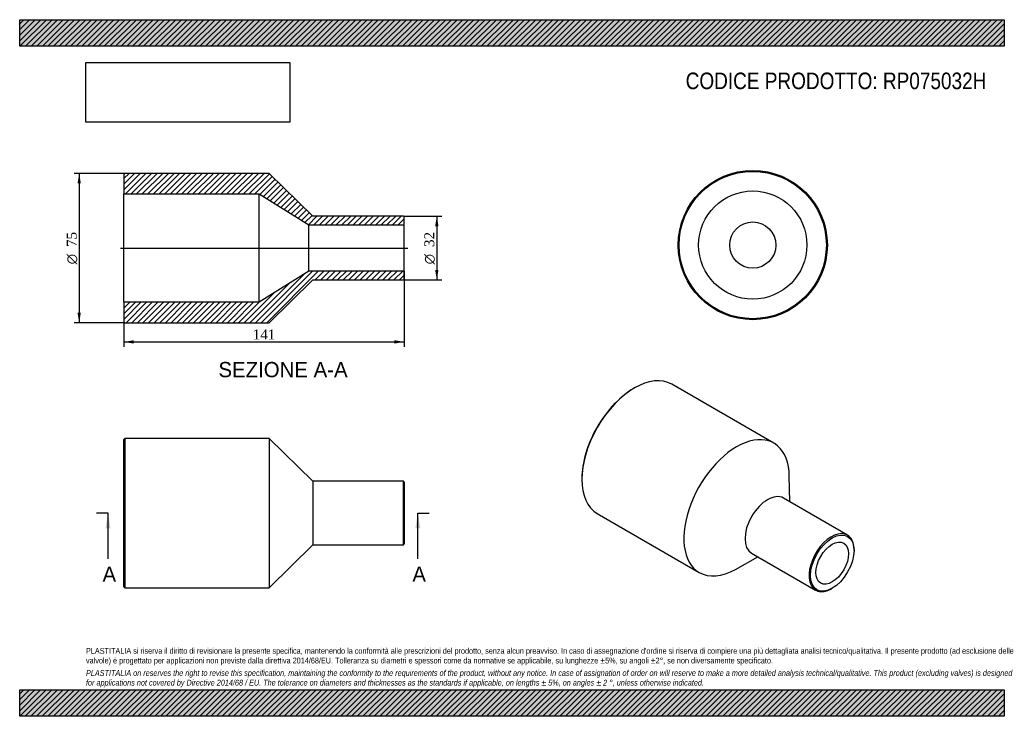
# Model space of a CAD drawing. Header units: millimetres. Extents: x 0 to 495, y 0 to 350.
import ezdxf
from ezdxf.enums import TextEntityAlignment as Align
from ezdxf.lldxf.tags import DXFTag

# ---------------------------------------------------------------- set-up
doc = ezdxf.new("R2010")
doc.units = ezdxf.units.MM
doc.header["$LTSCALE"] = 1.666667
for name, color, linetype in [('Default', 7, 'Continuous'), ('DV4_Default', 7, 'Continuous'), ('RP075032H', 7, 'Continuous')]:
    doc.layers.add(name, color=color, linetype=linetype)
doc.styles.add('SEACAD_Solid_Edge_ANSI', font='seans.ttf')
doc.styles.add('SEACAD_Solid_Edge_ANSI1_Symbols', font='semeca1.ttf')
doc.styles.add('SEACAD_Times_New_Roman', font='times.ttf')
tags = doc.linetypes.add('CENTER2', pattern=[28.575, 19.05, -3.175, 3.175, -3.175]).pattern_tags.tags
tags[10:11] = [DXFTag(74, 4), DXFTag(75, 0), DXFTag(340, '0'), DXFTag(46, 0.0), DXFTag(50, 0.0), DXFTag(44, 0.0), DXFTag(45, 0.0)]
tags[8:9] = [DXFTag(74, 4), DXFTag(75, 0), DXFTag(340, '0'), DXFTag(46, 0.0), DXFTag(50, 0.0), DXFTag(44, 0.0), DXFTag(45, 0.0)]
tags[6:7] = [DXFTag(74, 4), DXFTag(75, 0), DXFTag(340, '0'), DXFTag(46, 0.0), DXFTag(50, 0.0), DXFTag(44, 0.0), DXFTag(45, 0.0)]
tags[4:5] = [DXFTag(74, 4), DXFTag(75, 0), DXFTag(340, '0'), DXFTag(46, 0.0), DXFTag(50, 0.0), DXFTag(44, 0.0), DXFTag(45, 0.0)]
doc.dimstyles.new('ANSImm', dxfattribs={"dimtxt": 5, "dimasz": 5, "dimexe": 2.5, "dimexo": 0, "dimgap": 1.25, "dimtad": 1, "dimdsep": 46, "dimtxsty": 'SEACAD_Times_New_Roman', "dimblk1": '_SE_FILLED', "dimblk2": '_SE_FILLED', "dimsah": 1, "dimcen": 2.5, "dimazin": 0, "dimtfac": 0.85, "dimtdec": 3, "dimtofl": 0, "dimtmove": 0, "dimatfit": 3, "dimfxl": 1, "dimarcsym": 0})
picture_1 = doc.add_image_def('image1.jpg', size_in_pixel=(4302, 1260))

# ---------------------------------------------------------------- blocks, each defined once
blk = doc.blocks.new('SE')
at = {"layer": 'RP075032H', "color": 7, "linetype": 'Continuous'}
for p, q in [((52.87, 139.59), (52.37, 139.09)), ((52.37, 65.09), (52.37, 139.09)), ((52.87, 139.59), (52.87, 64.59)), ((125.37, 139.59), (52.87, 139.59)), ((125.37, 139.59), (125.37, 64.59)), ((147.37, 118.09), (125.37, 139.59)), ((147.37, 118.09), (147.37, 86.09)), ((192.87, 118.09), (147.37, 118.09)), ((192.87, 86.09), (192.87, 118.09)), ((193.37, 117.59), (192.87, 118.09)), ((193.37, 117.59), (193.37, 86.59)), ((125.37, 64.59), (147.37, 86.09)), ((147.37, 86.09), (192.87, 86.09)), ((192.87, 86.09), (193.37, 86.59)), ((52.37, 65.09), (52.87, 64.59)), ((52.87, 64.59), (125.37, 64.59))]:
    blk.add_line(p, q, dxfattribs=at)
blk = doc.blocks.new('SE1')
at = {"layer": 'RP075032H', "color": 7, "linetype": 'Continuous'}
for p, q in [((309.13, 164.96), (308.78, 164.76)), ((379.15, 137.22), (327.88, 166.82)), ((282.62, 119.44), (282.62, 119.03)), ((387.17, 107.77), (386.91, 120.74)), ((416.13, 91.04), (383.96, 109.62)), ((290.38, 101.87), (341.65, 72.27)), ((359.8, 73.79), (371.17, 80.05)), ((367.96, 81.91), (400.13, 63.33)), ((419.44, 83.31), (419.44, 83.72)), ((408.13, 64.12), (408.48, 64.33))]:
    blk.add_line(p, q, dxfattribs=at)
for centre, major_axis, start_param, end_param in [((309.13, 134.34), (-18.75, -32.48), 3.141593, 6.283185), ((308.78, 134.55), (18.5, 32.04), 0.785398, 2.356195), ((360.4, 104.74), (-18.75, -32.48), 2.378671, 6.283185), ((375.96, 95.76), (-8, -13.86), 3.141593, 6.283185), ((408.13, 77.19), (8, 13.86), 0, 3.926991), ((408.13, 77.19), (8, 13.86), 5.497787, 6.283185), ((360.4, 104.74), (-18.75, -32.48), 0, 0.762921)]:
    blk.add_ellipse(centre, major_axis=major_axis, ratio=0.57735, start_param=start_param, end_param=end_param, dxfattribs=at)
for major_axis in [(-7.75, -13.42), (-5.8, -10.05)]:
    blk.add_ellipse((408.48, 76.98), major_axis=major_axis, ratio=0.57735, dxfattribs=at)
blk = doc.blocks.new('SE2')
at = {"layer": 'RP075032H', "color": 7, "linetype": 'Continuous'}
for radius in [37.5, 37, 27.2, 11.6]:
    blk.add_circle((368.54, 236.77), radius, dxfattribs=at)
blk = doc.blocks.new('SE4')
at = {"color": 7, "linetype": 'Continuous', "style": 'SEACAD_Solid_Edge_ANSI'}
blk.add_text('A', height=7.67, dxfattribs=at).set_placement((41.64, 75.25), align=Align.TOP_LEFT)
blk = doc.blocks.new('SE5')
at = {"color": 7, "linetype": 'Continuous', "style": 'SEACAD_Solid_Edge_ANSI'}
blk.add_text('A', height=7.67, dxfattribs=at).set_placement((197.41, 75.25), align=Align.TOP_LEFT)
blk = doc.blocks.new('SEANNOT_GROUP')
at = {"linetype": 'Continuous'}
blk.add_hatch(color=7, dxfattribs=at).paths.add_polyline_path([(45.69, 94.42), (44.41, 102.09), (43.13, 94.42)])
at = {"color": 7, "linetype": 'Continuous'}
blk.add_lwpolyline([(44.41, 79.09), (44.41, 102.09)], dxfattribs=at)
blk = doc.blocks.new('SEANNOT_GROUP1')
at = {"linetype": 'Continuous'}
blk.add_hatch(color=7, dxfattribs=at).paths.add_polyline_path([(201.45, 94.42), (200.17, 102.09), (198.9, 94.42)])
at = {"color": 7, "linetype": 'Continuous'}
blk.add_lwpolyline([(200.17, 79.09), (200.17, 102.09)], dxfattribs=at)
blk = doc.blocks.new('SE3')
at = {"layer": 'Default', "color": 7, "linetype": 'CENTER2'}
for p, q in [((44.41, 102.09), (38.66, 102.09)), ((200.17, 102.09), (205.92, 102.09))]:
    blk.add_line(p, q, dxfattribs=at)
at = {"layer": 'Default', "color": 7, "linetype": 'CENTER2', "const_width": 0.0001}
blk.add_lwpolyline([(44.41, 102.09), (200.17, 102.09)], dxfattribs=at)
at = {"layer": 'Default'}
for name in ['SEANNOT_GROUP', 'SEANNOT_GROUP1', 'SE4', 'SE5']:
    blk.add_blockref(name, (0, 0), dxfattribs=at)
blk = doc.blocks.new('SE6')
at = {"layer": 'RP075032H', "linetype": 'Continuous'}
h = blk.add_hatch(dxfattribs=at)
h.set_pattern_fill('LINE', scale=0.62992, angle=45, style=0)
h.paths.add_polyline_path([(147.37, 251.25), (125.37, 272.75), (52.87, 272.75), (52.37, 272.25), (52.37, 262.45), (120.37, 262.45), (145.37, 246.85), (193.37, 246.85), (193.37, 250.75), (192.87, 251.25)])
h = blk.add_hatch(dxfattribs=at)
h.set_pattern_fill('LINE', scale=0.62992, angle=45, style=0)
h.paths.add_polyline_path([(125.37, 197.75), (147.37, 219.25), (192.87, 219.25), (193.37, 219.75), (193.37, 223.65), (145.37, 223.65), (120.37, 208.05), (52.37, 208.05), (52.37, 198.25), (52.87, 197.75)])
at = {"layer": 'DV4_Default', "color": 7, "linetype": 'CENTER2'}
blk.add_line((50.62, 235.25), (195.12, 235.25), dxfattribs=at)
at = {"layer": 'RP075032H', "color": 7, "linetype": 'Continuous'}
for p, q in [((52.37, 272.25), (52.87, 272.75)), ((52.37, 272.25), (52.37, 262.45)), ((125.37, 272.75), (52.87, 272.75)), ((147.37, 251.25), (125.37, 272.75)), ((52.37, 208.05), (52.37, 262.45)), ((52.37, 262.45), (120.37, 262.45)), ((120.37, 208.05), (120.37, 262.45)), ((120.37, 262.45), (145.37, 246.85)), ((192.87, 251.25), (147.37, 251.25)), ((192.87, 251.25), (193.37, 250.75)), ((193.37, 246.85), (193.37, 250.75)), ((145.37, 223.65), (145.37, 246.85)), ((145.37, 246.85), (193.37, 246.85)), ((193.37, 223.65), (193.37, 246.85)), ((145.37, 223.65), (120.37, 208.05)), ((193.37, 223.65), (145.37, 223.65)), ((193.37, 219.75), (193.37, 223.65)), ((125.37, 197.75), (147.37, 219.25)), ((147.37, 219.25), (192.87, 219.25)), ((193.37, 219.75), (192.87, 219.25)), ((120.37, 208.05), (52.37, 208.05)), ((52.37, 208.05), (52.37, 198.25)), ((52.87, 197.75), (52.37, 198.25)), ((52.87, 197.75), (125.37, 197.75))]:
    blk.add_line(p, q, dxfattribs=at)
blk = doc.blocks.new('GDimGGroup')
at = {"layer": 'Default', "linetype": 'Continuous'}
for points in [[(210.53, 246.25), (209.69, 251.25), (208.86, 246.25)], [(210.53, 224.25), (208.86, 224.25), (209.69, 219.25)]]:
    blk.add_hatch(color=7, dxfattribs=at).paths.add_polyline_path(points)
at = {"layer": 'Default', "color": 7, "linetype": 'Continuous'}
for p, q in [((192.87, 251.25), (212.19, 251.25)), ((209.69, 251.25), (209.69, 219.25)), ((192.87, 219.25), (212.19, 219.25))]:
    blk.add_line(p, q, dxfattribs=at)
for s, style, p in [('32', 'SEACAD_Times_New_Roman', (203.44, 235.81)), ('O', 'SEACAD_Solid_Edge_ANSI1_Symbols', (203.44, 227.11))]:
    blk.add_text(s, height=5, rotation=90, dxfattribs=dict(at, style=style)).set_placement(p, align=Align.TOP_LEFT)
blk = doc.blocks.new('GDimGGroup1')
at = {"layer": 'Default', "linetype": 'Continuous'}
for points in [[(29.07, 267.75), (30.74, 267.75), (29.91, 272.75)], [(29.07, 202.75), (29.91, 197.75), (30.74, 202.75)]]:
    blk.add_hatch(color=7, dxfattribs=at).paths.add_polyline_path(points)
at = {"layer": 'Default', "color": 7, "linetype": 'Continuous'}
for p, q in [((52.87, 272.75), (27.41, 272.75)), ((29.91, 272.75), (29.91, 197.75)), ((52.87, 197.75), (27.41, 197.75))]:
    blk.add_line(p, q, dxfattribs=at)
for s, style, p in [('75', 'SEACAD_Times_New_Roman', (23.66, 235.81)), ('O', 'SEACAD_Solid_Edge_ANSI1_Symbols', (23.66, 227.11))]:
    blk.add_text(s, height=5, rotation=90, dxfattribs=dict(at, style=style)).set_placement(p, align=Align.TOP_LEFT)
blk = doc.blocks.new('DMBLK115')
at = {"layer": 'Default', "linetype": 'Continuous'}
for points in [[(57.37, 187.28), (57.37, 188.95), (52.37, 188.11)], [(188.37, 187.28), (193.37, 188.11), (188.37, 188.95)]]:
    blk.add_hatch(color=7, dxfattribs=at).paths.add_polyline_path(points)
at = {"layer": 'Default', "color": 7, "linetype": 'Continuous'}
for p, q in [((193.37, 223.65), (193.37, 185.61)), ((52.37, 208.05), (52.37, 185.61)), ((52.37, 188.11), (193.37, 188.11))]:
    blk.add_line(p, q, dxfattribs=at)
at = {"layer": 'Default', "color": 7, "linetype": 'Continuous', "style": 'SEACAD_Times_New_Roman'}
blk.add_text('141', height=5, dxfattribs=at).set_placement((117.18, 194.36), align=Align.TOP_LEFT)
blk = doc.blocks.new('_SE_FILLED')
at = {"color": 0}
blk.add_line((0, 0), (-1, 0), dxfattribs=at)
blk.add_solid([(0, 0), (-1, -0.1665), (-1, 0.1665), (0, 0)], dxfattribs=at)

msp = doc.modelspace()

# ---------------------------------------------------------------- hatches: boundary and pattern name
at = {"layer": 'Default', "linetype": 'Continuous'}
h = msp.add_hatch(dxfattribs=at)
h.set_pattern_fill('LINE', scale=0.62992, angle=45, style=0)
h.paths.add_polyline_path([(495, 336.667), (495, 350), (0, 350), (0, 336.667)])
for points in [[(495, 336.667), (495, 350), (0, 350), (0, 336.667)], [(495, 0), (495, 13.333), (0, 13.333), (0, 0)]]:
    msp.add_hatch(color=7, dxfattribs=at).paths.add_polyline_path(points)
h = msp.add_hatch(dxfattribs=at)
h.set_pattern_fill('LINE', scale=0.62992, angle=45, style=0)
h.paths.add_polyline_path([(495, 0), (495, 13.333), (0, 13.333), (0, 0)])

# ---------------------------------------------------------------- linework, layer by layer
at = {"layer": 'Default', "color": 7, "linetype": 'Continuous'}
for p, q in [((0, 350), (495, 350)), ((0, 336.667), (0, 350)), ((495, 350), (495, 336.667)), ((495, 336.667), (0, 336.667)), ((0, 13.333), (495, 13.333)), ((0, 0), (0, 13.333)), ((495, 13.333), (495, 0)), ((495, 0), (0, 0))]:
    msp.add_line(p, q, dxfattribs=at)

# ---------------------------------------------------------------- block references
at = {"layer": 'Default'}
for name in ['GDimGGroup1', 'SE6', 'SE2', 'GDimGGroup', 'SE1', 'SE', 'SE3']:
    msp.add_blockref(name, (0, 0), dxfattribs=at)

# ---------------------------------------------------------------- texts
at = {"layer": 'Default', "color": 7, "linetype": 'Continuous', "style": 'SEACAD_Solid_Edge_ANSI'}
msp.add_text('SEZIONE A-A', height=7.66667, dxfattribs=at).set_placement((99.917, 178.024), align=Align.TOP_LEFT)
at = {"layer": 'Default', "attachment_point": 1}
for s, insert, char_height, width in [('{\\fArial Narrow|b0||i0||c0|p34;\\C7;\\H8.333333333;\\W1.;CODICE PRODOTTO: RP075032H}', (334.815, 323.439), 8.33333, 151.6913), ("{\\fArial Narrow|b0||i0||c0|p34;\\C7;\\H2.916666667;\\W1.;PLASTITALIA si riserva il diritto di revisionare la presente specifica, mantenendo la conformità alle prescrizioni del prodotto, senza alcun preavviso. In caso di assegnazione d'ordine si riserva di compiere una più dettagliata analisi tecnico/qualitativa. Il presente prodotto (ad esclusione delle \\P}{\\fArial Narrow|b0||i0||c0|p34;\\C7;\\H2.916666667;\\W1.;valvole) è progettato per applicazioni non previste dalla direttiva 2014/68/EU. Tolleranza su diametri e spessori come da normative se applicabile, su lunghezze ±5%, su angoli ±2°, se non diversamente specificato.\\P}{\\fArial Narrow|b0||i0||c0|p34;\\C7;\\H0.8333333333;\\W1.;   \\P}{\\fArial Narrow|b0||i1||c0|p34;\\C7;\\H2.916666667;\\W1.;PLASTITALIA on reserves the right to revise this specification, maintaining the conformity to the requirements of the product, without any notice. In case of assignation of order on will reserve to make a more detailed analysis technical/qualitative. This product (excluding valves) is designed \\P}{\\fArial Narrow|b0||i1||c0|p34;\\C7;\\H2.916666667;\\W1.;for applications not covered by Directive 2014/68 / EU. The tolerance on diameters and thicknesses as the standards if applicable, on lengths ± 5%, on angles ± 2 °, unless otherwise indicated.\\P}", (33.333, 34.337), 2.916667, 428.33333)]:
    msp.add_mtext(s, dxfattribs=dict(at, insert=insert, char_height=char_height, width=width))

# ---------------------------------------------------------------- dimensions: what is measured, and where the dimension line sits
at = {"layer": 'Default', "color": 7, "linetype": 'Continuous'}
dim = msp.add_linear_dim(base=(193.365, 188.112), p1=(52.365, 208.054), p2=(193.365, 223.654), text='\\A1;<>', dimstyle='ANSImm', dxfattribs=at)
dim.commit()
dim.dimension.update_dxf_attribs({"geometry": 'DMBLK115', "text_midpoint": (122.865, 188.112), "dimtype": 160})

# ---------------------------------------------------------------- pictures from other files: only their frames are drawn
image = msp.add_image(picture_1, insert=(33.333, 298.505), size_in_units=(102.429, 30))
image.dxf.flags = 7

doc.saveas('drawing.dxf')
